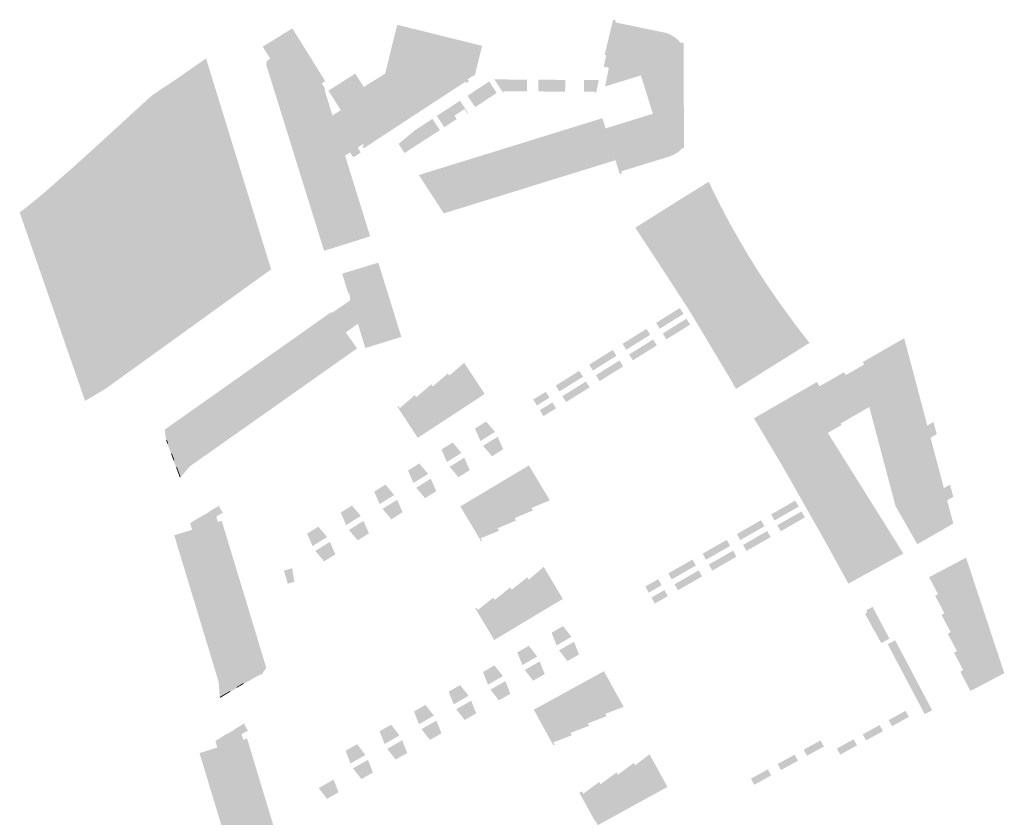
# Model space of a CAD drawing. Header units: inches. Extents: x 83304 to 84730, y 445871 to 447191.
# Tile 8 of 8: x 84343 to 84613, y 446521 to 446739. Entities that reach past the tile are written whole.
import ezdxf

# ---------------------------------------------------------------- set-up
doc = ezdxf.new("R2010")
doc.units = ezdxf.units.IN
doc.header["$MEASUREMENT"] = 0

msp = doc.modelspace()

# ---------------------------------------------------------------- hatches: boundary and pattern name
for points in [[(84503.53, 446708.91), (84516.47, 446712.9), (84513.19, 446723.41), (84503.38, 446720.36), (84504.43, 446725.52), (84503.03, 446725.77), (84503.69, 446728.93), (84503.27, 446728.98), (84505.6, 446738.62), (84506.31, 446738.47), (84506.18, 446737.89), (84520.12, 446734.99), (84521.15, 446734.58), (84522.26, 446733.94), (84523.14, 446733.28), (84524.02, 446732.35), (84524.87, 446732.34), (84524.86, 446731.29), (84524.97, 446703.54), (84524.6, 446703.54), (84524.02, 446702.98), (84523.52, 446702.57), (84522.95, 446702.17), (84522.04, 446701.66), (84521.01, 446701.24), (84507.8, 446697.16), (84507.98, 446696.59), (84507.42, 446696.43), (84503.53, 446708.91), (84503.53, 446708.91)], [(84431.33, 446714.01), (84431.59, 446713.6), (84431.77, 446713.72), (84434.37, 446709.85), (84437.46, 446704.78), (84437.27, 446704.66), (84435.79, 446703.64), (84436.6, 446702.29), (84434.57, 446701.02), (84433.66, 446702.32), (84432.32, 446701.49), (84439.17, 446679.4), (84439.15, 446679.39), (84426.58, 446675.43), (84418.63, 446701.02), (84413.63, 446717.11), (84412.56, 446720.56), (84410.82, 446726.16), (84410.79, 446726.27), (84410.77, 446726.39), (84410.77, 446726.5), (84410.77, 446726.62), (84410.78, 446726.74), (84410.8, 446726.85), (84410.83, 446726.96), (84410.87, 446727.07), (84410.92, 446727.18), (84410.98, 446727.28), (84411.05, 446727.38), (84411.12, 446727.47), (84411.2, 446727.55), (84411.29, 446727.63), (84411.39, 446727.69), (84411.49, 446727.75), (84411.59, 446727.8), (84411.7, 446727.84), (84411.67, 446727.9), (84411.85, 446728), (84409.81, 446731.24), (84417.91, 446736.26), (84423.09, 446727.94), (84426.89, 446721.82), (84425.94, 446721.23), (84426.97, 446719.61), (84426.71, 446719.45), (84428.86, 446712.45), (84431.15, 446713.9), (84431.33, 446714.01), (84431.33, 446714.01)], [(84469.78, 446731.47), (84467.85, 446723.66), (84467.9, 446723.57), (84467.25, 446723.15), (84467.2, 446723.23), (84465.81, 446722.32), (84466.16, 446721.76), (84465.48, 446721.32), (84465.24, 446721.68), (84444.64, 446708.2), (84442.07, 446706.52), (84437.53, 446703.54), (84437.4, 446703.46), (84437.06, 446704.01), (84437.5, 446704.29), (84437.27, 446704.66), (84437.46, 446704.78), (84434.37, 446709.85), (84431.77, 446713.72), (84431.59, 446713.6), (84431.33, 446714.01), (84431.15, 446713.9), (84427.78, 446719.23), (84435.12, 446723.88), (84437.41, 446720.25), (84443.29, 446723.87), (84443.35, 446724.12), (84445.93, 446734.7), (84446.6, 446737.22), (84469.78, 446731.47)], [(84343.37, 446685.94), (84344.28, 446686.63), (84345.36, 446687.47), (84347.14, 446688.89), (84349.54, 446690.87), (84357.74, 446698.07), (84362.57, 446702.41), (84371.88, 446710.93), (84379.47, 446717.88), (84386.36, 446722.48), (84394.31, 446728.05), (84412.11, 446670.37), (84366.95, 446637.81), (84361.25, 446634.41), (84343.37, 446685.94)], [(84478.38, 446722.26), (84478.36, 446719.05), (84475.47, 446719.07), (84475.69, 446718.74), (84475.53, 446718.64), (84473.15, 446722.3), (84478.38, 446722.26), (84478.38, 446722.26)], [(84482.04, 446722.23), (84482.02, 446719.03), (84478.36, 446719.05), (84478.38, 446722.26), (84482.04, 446722.23), (84482.04, 446722.23)], [(84488.88, 446722.19), (84488.84, 446718.98), (84485.14, 446719), (84485.16, 446722.21), (84488.88, 446722.19), (84488.88, 446722.19)], [(84492.5, 446722.16), (84492.48, 446718.95), (84488.84, 446718.98), (84488.88, 446722.19), (84492.5, 446722.16), (84492.5, 446722.16)], [(84501.68, 446722.1), (84500.92, 446718.5), (84500.73, 446718.54), (84500.8, 446718.9), (84497.63, 446718.91), (84497.65, 446722.12), (84501.35, 446722.1), (84501.68, 446722.1), (84501.68, 446722.1)], [(84471.71, 446721.74), (84473.77, 446718.58), (84467.86, 446714.71), (84465.8, 446717.84), (84471.71, 446721.74), (84471.71, 446721.74)], [(84459.82, 446713.9), (84461.21, 446711.77), (84462.21, 446712.39), (84462.83, 446711.46), (84459.44, 446709.23), (84457.41, 446712.32), (84459.82, 446713.9), (84459.82, 446713.9)], [(84463.74, 446716.47), (84465.92, 446713.13), (84465.76, 446713.03), (84464.99, 446714.21), (84462.21, 446712.39), (84461.21, 446711.77), (84459.82, 446713.9), (84463.74, 446716.47), (84463.74, 446716.47)], [(84456.19, 446711.52), (84458.22, 446708.43), (84455.56, 446706.71), (84453.55, 446709.78), (84456.19, 446711.52), (84456.19, 446711.52)], [(84503.53, 446708.91), (84506.23, 446700.21), (84500.83, 446698.54), (84497.27, 446710.03), (84502.66, 446711.7), (84503.53, 446708.91), (84503.53, 446708.91)], [(84453.55, 446709.78), (84455.56, 446706.71), (84453.34, 446705.27), (84451.34, 446708.33), (84451.34, 446708.34), (84453.55, 446709.78), (84453.55, 446709.78)], [(84492.11, 446708.43), (84495.67, 446696.94), (84490.51, 446695.35), (84486.95, 446706.83), (84492.11, 446708.43), (84492.11, 446708.43)], [(84497.27, 446710.03), (84500.83, 446698.54), (84495.67, 446696.94), (84492.11, 446708.43), (84497.27, 446710.03), (84497.27, 446710.03)], [(84453.34, 446705.27), (84448.9, 446702.39), (84448.57, 446702.17), (84446.95, 446704.66), (84451.34, 446708.33), (84453.34, 446705.27), (84453.34, 446705.27)], [(84486.95, 446706.83), (84490.51, 446695.35), (84485.35, 446693.75), (84481.79, 446705.23), (84486.95, 446706.83), (84486.95, 446706.83)], [(84476.63, 446703.64), (84480.2, 446692.15), (84475.04, 446690.55), (84471.48, 446702.04), (84476.63, 446703.64), (84476.63, 446703.64)], [(84481.79, 446705.23), (84485.35, 446693.75), (84485.1, 446693.67), (84480.2, 446692.15), (84476.63, 446703.64), (84481.79, 446705.23), (84481.79, 446705.23)], [(84466.32, 446700.44), (84469.88, 446688.95), (84464.73, 446687.35), (84461.16, 446698.85), (84466.32, 446700.44), (84466.32, 446700.44)], [(84471.48, 446702.04), (84475.04, 446690.55), (84469.88, 446688.95), (84466.32, 446700.44), (84471.48, 446702.04), (84471.48, 446702.04)], [(84461.16, 446698.85), (84464.73, 446687.35), (84459.52, 446685.74), (84459.38, 446685.69), (84459.31, 446685.67), (84452.48, 446696.16), (84452.87, 446696.28), (84453.48, 446696.47), (84461.16, 446698.85), (84461.16, 446698.85)], [(84534.26, 446689.13), (84537.11, 446683.63), (84537.2, 446683.48), (84539.77, 446678.92), (84530.27, 446672.99), (84520.62, 446687.4), (84531.71, 446694.32), (84531.85, 446694.05), (84534.16, 446689.32), (84534.26, 446689.13), (84534.26, 446689.13)], [(84530.27, 446672.99), (84539.92, 446658.59), (84549.56, 446644.19), (84539.19, 446637.68), (84538.36, 446639.07), (84538.41, 446639.1), (84526.62, 446658.81), (84520.04, 446668.96), (84514.55, 446677.36), (84511.65, 446681.75), (84520.62, 446687.4), (84530.27, 446672.99), (84530.27, 446672.99)], [(84542.53, 446674.21), (84545.91, 446668.82), (84545.93, 446668.79), (84548.89, 446664.33), (84548.96, 446664.23), (84539.92, 446658.59), (84530.27, 446672.99), (84539.77, 446678.92), (84539.78, 446678.9), (84542.53, 446674.21), (84542.53, 446674.21)], [(84435.27, 446648.53), (84390.31, 446616.82), (84390.04, 446616.63), (84389.97, 446616.58), (84388.18, 446619.14), (84388.09, 446619.27), (84387.02, 446620.8), (84385.55, 446622.91), (84383.01, 446626.56), (84383.09, 446626.62), (84385.62, 446628.4), (84386.52, 446629.04), (84391.25, 446632.37), (84392.16, 446633.02), (84396.9, 446636.36), (84397.8, 446637), (84402.54, 446640.34), (84403.44, 446640.98), (84413.79, 446648.28), (84414.71, 446648.93), (84425.08, 446656.25), (84426.45, 446657.22), (84428.58, 446658.72), (84428.73, 446658.47), (84433.76, 446661.94), (84433.58, 446662.61), (84433.76, 446662.68), (84433.43, 446663.76), (84433.38, 446663.94), (84433.18, 446663.9), (84431.52, 446669.19), (84441.41, 446672.21), (84447.52, 446652.52), (84447.71, 446651.9), (84437.86, 446648.86), (84435.81, 446655.5), (84432.53, 446653.12), (84435.6, 446648.77), (84435.53, 446648.72), (84435.27, 446648.53), (84435.27, 446648.53)], [(84552, 446659.95), (84552.01, 446659.93), (84555.83, 446654.7), (84555.87, 446654.66), (84559.28, 446650.27), (84549.56, 446644.19), (84539.92, 446658.59), (84548.96, 446664.23), (84552, 446659.95), (84552, 446659.95)], [(84521.67, 446656.21), (84518.35, 446654.13), (84517.34, 446655.74), (84520.62, 446657.8), (84521.67, 446656.21), (84521.67, 446656.21)], [(84524.84, 446658.19), (84521.67, 446656.21), (84520.62, 446657.8), (84523.83, 446659.8), (84524.84, 446658.19), (84524.84, 446658.19)], [(84523.4, 446653.24), (84520.17, 446651.23), (84519.17, 446652.84), (84522.42, 446654.87), (84523.4, 446653.24), (84523.4, 446653.24)], [(84525.64, 446656.88), (84526.64, 446655.27), (84523.4, 446653.24), (84522.42, 446654.87), (84525.64, 446656.88), (84525.64, 446656.88)], [(84512.51, 446650.48), (84509.18, 446648.4), (84508.17, 446650.02), (84511.46, 446652.07), (84512.51, 446650.48), (84512.51, 446650.48)], [(84515.72, 446652.49), (84512.51, 446650.48), (84511.46, 446652.07), (84514.71, 446654.1), (84515.72, 446652.49), (84515.72, 446652.49)], [(84516.53, 446651.2), (84517.53, 446649.58), (84514.23, 446647.52), (84513.26, 446649.15), (84516.53, 446651.2), (84516.53, 446651.2)], [(84587.82, 446641.53), (84589.28, 446636), (84578.71, 446633.21), (84578.64, 446633.33), (84578.11, 446634.18), (84567.8, 446628.24), (84568.04, 446627.82), (84560.53, 446623.55), (84553.36, 446635.01), (84561.32, 446639.59), (84561.42, 446639.42), (84562, 446638.4), (84565.2, 446640.24), (84566.4, 446640.93), (84568.64, 446642.22), (84569.26, 446641.51), (84574.22, 446644.36), (84573.83, 446645.04), (84584.02, 446650.89), (84585.16, 446651.54), (84587.82, 446641.53), (84587.82, 446641.53)], [(84506.52, 446646.74), (84503.34, 446644.76), (84502.3, 446646.35), (84505.51, 446648.35), (84506.52, 446646.74), (84506.52, 446646.74)], [(84514.23, 446647.52), (84510.99, 446645.5), (84509.99, 446647.11), (84513.26, 446649.15), (84514.23, 446647.52), (84514.23, 446647.52)], [(84467.23, 446641.26), (84470.49, 446636.3), (84470.22, 446636.13), (84465.74, 446633.19), (84460.17, 446641.7), (84460.42, 446641.91), (84460.8, 446641.33), (84464.88, 446644.84), (84465.63, 446643.7), (84467.23, 446641.26), (84467.23, 446641.26)], [(84503.34, 446644.76), (84500.06, 446642.71), (84499.06, 446644.32), (84502.3, 446646.35), (84503.34, 446644.76), (84503.34, 446644.76)], [(84507.33, 446645.46), (84508.34, 446643.84), (84505.07, 446641.8), (84504.09, 446643.43), (84507.33, 446645.46), (84507.33, 446645.46)], [(84460.17, 446641.7), (84465.74, 446633.19), (84461.22, 446630.23), (84455.65, 446638.74), (84455.9, 446638.96), (84456.29, 446638.36), (84460.17, 446641.7), (84460.17, 446641.7)], [(84497.36, 446641.02), (84494.18, 446639.03), (84493.14, 446640.62), (84496.35, 446642.63), (84497.36, 446641.02), (84497.36, 446641.02)], [(84505.07, 446641.8), (84501.89, 446639.82), (84500.89, 446641.43), (84504.09, 446643.43), (84505.07, 446641.8), (84505.07, 446641.8)], [(84455.65, 446638.74), (84461.22, 446630.23), (84456.7, 446627.27), (84451.13, 446635.78), (84451.39, 446636), (84451.78, 446635.4), (84455.65, 446638.74), (84455.65, 446638.74)], [(84494.18, 446639.03), (84490.9, 446636.99), (84489.9, 446638.6), (84493.14, 446640.62), (84494.18, 446639.03), (84494.18, 446639.03)], [(84498.16, 446639.73), (84499.17, 446638.12), (84495.91, 446636.08), (84494.93, 446637.71), (84498.16, 446639.73), (84498.16, 446639.73)], [(84451.13, 446635.78), (84456.7, 446627.27), (84452.18, 446624.32), (84446.62, 446632.82), (84446.87, 446633.04), (84447.27, 446632.44), (84451.13, 446635.78), (84451.13, 446635.78)], [(84488.2, 446635.29), (84484.79, 446633.16), (84483.75, 446634.76), (84484.05, 446634.95), (84487.19, 446636.91), (84488.2, 446635.29), (84488.2, 446635.29)], [(84495.91, 446636.08), (84492.72, 446634.09), (84491.72, 446635.71), (84494.93, 446637.71), (84495.91, 446636.08), (84495.91, 446636.08)], [(84593.16, 446628.67), (84594.05, 446625.34), (84594.01, 446625.31), (84592.69, 446624.53), (84592.38, 446624.34), (84592.7, 446623.06), (84593.93, 446618.43), (84586.96, 446616.59), (84585.16, 446619.74), (84584.86, 446619.57), (84584.75, 446619.77), (84586, 446620.46), (84578.71, 446633.21), (84589.28, 446636), (84591.03, 446629.39), (84591.49, 446627.68), (84593.16, 446628.67), (84593.16, 446628.67)], [(84488.99, 446634.01), (84490, 446632.39), (84486.86, 446630.43), (84486.56, 446630.24), (84485.58, 446631.88), (84488.99, 446634.01), (84488.99, 446634.01)], [(84564.28, 446625.68), (84584.92, 446592.71), (84569.9, 446584.47), (84564.21, 446594.85), (84551.97, 446616.45), (84546.82, 446625.07), (84546.23, 446626.12), (84549.06, 446627.77), (84546.99, 446631.34), (84553.36, 446635.01), (84560.53, 446623.55), (84564.28, 446625.68)], [(84586.96, 446616.59), (84590.62, 446610.19), (84582.79, 446605.66), (84575.62, 446632.74), (84578.11, 446634.18), (84578.64, 446633.33), (84578.71, 446633.21), (84586, 446620.46), (84584.75, 446619.77), (84584.86, 446619.57), (84585.16, 446619.74), (84586.96, 446616.59)], [(84546.99, 446631.34), (84549.06, 446627.77), (84546.23, 446626.12), (84546.2, 446626.11), (84544.08, 446629.65), (84546.99, 446631.34), (84546.99, 446631.34)], [(84469.28, 446627.78), (84471.3, 446624.69), (84469.33, 446623.45), (84467.87, 446626.76), (84467.81, 446626.85), (84469.28, 446627.78), (84469.28, 446627.78)], [(84469.28, 446627.78), (84470.91, 446628.8), (84470.97, 446628.7), (84473.31, 446625.95), (84471.3, 446624.69), (84469.28, 446627.78), (84469.28, 446627.78)], [(84388.18, 446619.14), (84389.97, 446616.58), (84387.35, 446613.62), (84386.33, 446616.37), (84386.12, 446616.29), (84385.43, 446618.13), (84385.67, 446618.2), (84384.98, 446620.05), (84384.76, 446619.97), (84383.75, 446622.73), (84383.96, 446622.8), (84383.62, 446623.73), (84383.41, 446623.65), (84383.01, 446626.56), (84385.55, 446622.91), (84387.02, 446620.8), (84388.09, 446619.27), (84388.18, 446619.14)], [(84383.75, 446622.73), (84383.41, 446623.65), (84383.62, 446623.73), (84383.96, 446622.8), (84383.75, 446622.73), (84383.75, 446622.73)], [(84460.12, 446622.04), (84461.75, 446623.06), (84461.81, 446622.96), (84464.14, 446620.2), (84462.15, 446618.96), (84460.12, 446622.04), (84460.12, 446622.04)], [(84472.04, 446623.38), (84473.94, 446620.21), (84472.45, 446619.28), (84472.39, 446619.37), (84470.05, 446622.13), (84472.04, 446623.38), (84472.04, 446623.38)], [(84474.04, 446624.62), (84475.49, 446621.3), (84475.55, 446621.21), (84473.94, 446620.21), (84472.04, 446623.38), (84474.04, 446624.62), (84474.04, 446624.62)], [(84385.43, 446618.13), (84384.76, 446619.97), (84384.98, 446620.05), (84385.67, 446618.2), (84385.43, 446618.13), (84385.43, 446618.13)], [(84460.12, 446622.04), (84462.15, 446618.96), (84460.15, 446617.71), (84458.7, 446621.03), (84458.64, 446621.12), (84460.12, 446622.04), (84460.12, 446622.04)], [(84450.98, 446616.3), (84452.6, 446617.33), (84452.66, 446617.23), (84455.01, 446614.48), (84453, 446613.22), (84450.98, 446616.3), (84450.98, 446616.3)], [(84462.89, 446617.64), (84464.79, 446614.47), (84463.31, 446613.55), (84463.25, 446613.65), (84460.92, 446616.41), (84462.89, 446617.64), (84462.89, 446617.64)], [(84464.9, 446618.9), (84466.36, 446615.58), (84466.41, 446615.49), (84464.79, 446614.47), (84462.89, 446617.64), (84464.9, 446618.9), (84464.9, 446618.9)], [(84597.23, 446607.43), (84596.9, 446607.24), (84597.56, 446604.79), (84598.59, 446600.88), (84588.76, 446595.24), (84582.79, 446605.66), (84590.62, 446610.19), (84586.96, 446616.59), (84593.93, 446618.43), (84595.55, 446612.3), (84596.01, 446610.59), (84597.69, 446611.54), (84598.59, 446608.2), (84598.54, 446608.17), (84597.23, 446607.43), (84597.23, 446607.43)], [(84387.35, 446613.62), (84387.12, 446613.54), (84386.12, 446616.29), (84386.33, 446616.37), (84387.35, 446613.62), (84387.35, 446613.62)], [(84450.98, 446616.3), (84453, 446613.22), (84451.02, 446611.98), (84449.56, 446615.29), (84449.5, 446615.38), (84450.98, 446616.3), (84450.98, 446616.3)], [(84485.57, 446611.77), (84487.01, 446609.37), (84488.29, 446607.23), (84483.31, 446605.17), (84483.71, 446604.49), (84483.42, 446604.37), (84477.73, 446613.88), (84482.3, 446616.61), (84482.57, 446616.78), (84485.57, 446611.77), (84485.57, 446611.77)], [(84441.71, 446610.51), (84443.36, 446611.54), (84443.42, 446611.45), (84445.76, 446608.7), (84443.74, 446607.42), (84441.71, 446610.51), (84441.71, 446610.51)], [(84453.74, 446611.9), (84455.64, 446608.73), (84454.16, 446607.81), (84454.1, 446607.9), (84451.76, 446610.67), (84453.74, 446611.9), (84453.74, 446611.9)], [(84455.75, 446613.15), (84457.21, 446609.84), (84457.26, 446609.75), (84455.64, 446608.73), (84453.74, 446611.9), (84455.75, 446613.15), (84455.75, 446613.15)], [(84477.73, 446613.88), (84483.42, 446604.37), (84478.67, 446602.39), (84479.07, 446601.72), (84478.78, 446601.6), (84473.09, 446611.11), (84477.73, 446613.88), (84477.73, 446613.88)], [(84441.71, 446610.51), (84443.74, 446607.42), (84441.78, 446606.2), (84440.32, 446609.51), (84440.26, 446609.6), (84441.71, 446610.51), (84441.71, 446610.51)], [(84473.09, 446611.11), (84478.78, 446601.6), (84474.03, 446599.61), (84474.43, 446598.94), (84474.15, 446598.83), (84468.46, 446608.34), (84473.09, 446611.11), (84473.09, 446611.11)], [(84444.54, 446606.13), (84446.44, 446602.97), (84444.95, 446602.04), (84444.89, 446602.13), (84442.56, 446604.9), (84444.54, 446606.13), (84444.54, 446606.13)], [(84446.55, 446607.38), (84448, 446604.07), (84448.06, 446603.98), (84446.44, 446602.97), (84444.54, 446606.13), (84446.55, 446607.38), (84446.55, 446607.38)], [(84468.46, 446608.34), (84474.15, 446598.83), (84469.4, 446596.86), (84469.8, 446596.18), (84469.51, 446596.06), (84463.82, 446605.57), (84468.46, 446608.34), (84468.46, 446608.34)], [(84556.33, 446605.53), (84553.07, 446603.66), (84552.1, 446605.29), (84555.39, 446607.18), (84556.33, 446605.53), (84556.33, 446605.53)], [(84403.86, 446584.31), (84405.53, 446578.8), (84405.85, 446577.72), (84407.53, 446572.19), (84407.85, 446571.13), (84409.53, 446565.58), (84409.85, 446564.54), (84410.78, 446561.47), (84409.25, 446561.01), (84406.26, 446560.09), (84405.89, 446559.99), (84405.84, 446560.16), (84404.34, 446559.7), (84404.38, 446559.53), (84404.7, 446558.48), (84405.72, 446558.79), (84406.57, 446559.04), (84407.48, 446559.32), (84408.24, 446559.55), (84409.57, 446559.96), (84409.77, 446559.99), (84409.79, 446559.92), (84409.81, 446559.83), (84409.65, 446559.73), (84408.79, 446559.46), (84408.4, 446559.21), (84407.17, 446558.52), (84407.08, 446558.98), (84404.57, 446558.2), (84404.51, 446558.4), (84404.17, 446559.46), (84400.16, 446558.27), (84397.77, 446557.55), (84385.63, 446597.64), (84385.62, 446597.68), (84390.52, 446599.2), (84389.96, 446600.99), (84391.55, 446601.97), (84391.53, 446601.99), (84393.39, 446603.07), (84393.4, 446603.04), (84395.25, 446604.12), (84395.21, 446604.18), (84397.99, 446605.8), (84398.11, 446605.61), (84397.87, 446605.46), (84398.8, 446604), (84398.81, 446604.04), (84398.92, 446603.85), (84397.11, 446602.77), (84397.57, 446601.32), (84398.6, 446601.64), (84399.53, 446598.6), (84399.84, 446597.55), (84401.53, 446591.97), (84401.84, 446590.96), (84403.54, 446585.37), (84403.86, 446584.31), (84403.86, 446584.31)], [(84432.56, 446604.78), (84434.58, 446601.7), (84432.63, 446600.47), (84431.17, 446603.78), (84431.11, 446603.87), (84432.56, 446604.78), (84432.56, 446604.78)], [(84432.56, 446604.78), (84434.21, 446605.82), (84434.27, 446605.72), (84436.61, 446602.97), (84434.58, 446601.7), (84432.56, 446604.78), (84432.56, 446604.78)], [(84553.07, 446603.66), (84549.73, 446601.74), (84548.79, 446603.39), (84552.1, 446605.29), (84553.07, 446603.66), (84553.07, 446603.66)], [(84557.08, 446604.21), (84558.02, 446602.57), (84554.68, 446600.65), (84553.77, 446602.32), (84557.08, 446604.21), (84557.08, 446604.21)], [(84437.35, 446601.63), (84438.8, 446598.31), (84438.85, 446598.22), (84437.23, 446597.21), (84435.33, 446600.37), (84437.35, 446601.63), (84437.35, 446601.63)], [(84546.96, 446600.15), (84543.7, 446598.28), (84542.72, 446599.92), (84546.01, 446601.8), (84546.96, 446600.15), (84546.96, 446600.15)], [(84554.68, 446600.65), (84551.43, 446598.78), (84550.49, 446600.43), (84553.77, 446602.32), (84554.68, 446600.65), (84554.68, 446600.65)], [(84423.41, 446599.04), (84425.43, 446595.96), (84423.44, 446594.71), (84421.98, 446598.02), (84421.92, 446598.11), (84423.41, 446599.04), (84423.41, 446599.04)], [(84423.41, 446599.04), (84425.02, 446600.05), (84425.08, 446599.96), (84427.43, 446597.21), (84425.43, 446595.96), (84423.41, 446599.04), (84423.41, 446599.04)], [(84435.33, 446600.37), (84437.23, 446597.21), (84435.75, 446596.28), (84435.69, 446596.38), (84433.36, 446599.14), (84435.33, 446600.37), (84435.33, 446600.37)], [(84543.7, 446598.28), (84540.35, 446596.36), (84539.41, 446598.01), (84542.72, 446599.92), (84543.7, 446598.28), (84543.7, 446598.28)], [(84547.7, 446598.83), (84548.65, 446597.18), (84545.31, 446595.27), (84544.4, 446596.94), (84547.7, 446598.83), (84547.7, 446598.83)], [(84428.18, 446595.89), (84429.63, 446592.58), (84429.69, 446592.48), (84428.07, 446591.48), (84426.18, 446594.64), (84428.18, 446595.89), (84428.18, 446595.89)], [(84537.6, 446594.78), (84534.33, 446592.91), (84533.35, 446594.54), (84536.65, 446596.43), (84537.6, 446594.78), (84537.6, 446594.78)], [(84545.31, 446595.27), (84542.05, 446593.4), (84541.11, 446595.05), (84544.4, 446596.94), (84545.31, 446595.27), (84545.31, 446595.27)], [(84426.18, 446594.64), (84428.07, 446591.48), (84426.58, 446590.55), (84426.52, 446590.64), (84424.19, 446593.41), (84426.18, 446594.64), (84426.18, 446594.64)], [(84534.33, 446592.91), (84531, 446591), (84530.06, 446592.65), (84533.35, 446594.54), (84534.33, 446592.91), (84534.33, 446592.91)], [(84538.35, 446593.47), (84539.3, 446591.82), (84535.95, 446589.9), (84535.03, 446591.56), (84538.35, 446593.47), (84538.35, 446593.47)], [(84528.22, 446589.41), (84524.96, 446587.54), (84523.99, 446589.17), (84527.27, 446591.05), (84528.22, 446589.41), (84528.22, 446589.41)], [(84535.95, 446589.9), (84532.71, 446588.04), (84531.76, 446589.68), (84535.03, 446591.56), (84535.95, 446589.9), (84535.95, 446589.9)], [(84602.07, 446591.56), (84603.86, 446586.16), (84594.59, 446581.27), (84594.43, 446581.57), (84592.09, 446586), (84591.97, 446586.23), (84602.07, 446591.56), (84602.07, 446591.56)], [(84415.6, 446588.01), (84417.85, 446588.69), (84418.45, 446584.97), (84416.66, 446584.43), (84415.6, 446588.01), (84415.6, 446588.01)], [(84488.8, 446585.4), (84491.85, 446580.29), (84491.58, 446580.13), (84486.99, 446577.38), (84481.85, 446585.97), (84482.12, 446586.19), (84482.51, 446585.53), (84486.62, 446589.03), (84487.35, 446587.82), (84488.8, 446585.4), (84488.8, 446585.4)], [(84524.96, 446587.54), (84521.63, 446585.63), (84520.69, 446587.28), (84523.99, 446589.17), (84524.96, 446587.54), (84524.96, 446587.54)], [(84528.99, 446588.09), (84529.93, 446586.44), (84526.58, 446584.52), (84525.66, 446586.18), (84528.99, 446588.09), (84528.99, 446588.09)], [(84481.85, 446585.97), (84486.99, 446577.38), (84482.35, 446574.6), (84477.21, 446583.2), (84477.48, 446583.42), (84477.87, 446582.78), (84481.85, 446585.97), (84481.85, 446585.97)], [(84518.87, 446584.04), (84515.33, 446582.01), (84514.42, 446583.68), (84514.73, 446583.86), (84517.92, 446585.69), (84518.87, 446584.04), (84518.87, 446584.04)], [(84526.58, 446584.52), (84523.33, 446582.66), (84522.38, 446584.3), (84525.66, 446586.18), (84526.58, 446584.52), (84526.58, 446584.52)], [(84603.86, 446586.16), (84605.58, 446580.97), (84596.31, 446576.08), (84596.15, 446576.38), (84593.63, 446581.15), (84594.43, 446581.57), (84594.59, 446581.27), (84603.86, 446586.16), (84603.86, 446586.16)], [(84477.21, 446583.2), (84482.35, 446574.6), (84477.72, 446571.83), (84472.57, 446580.43), (84472.85, 446580.66), (84473.23, 446580.01), (84477.21, 446583.2), (84477.21, 446583.2)], [(84519.62, 446582.71), (84520.56, 446581.07), (84517.31, 446579.2), (84517, 446579.02), (84516.08, 446580.68), (84519.62, 446582.71), (84519.62, 446582.71)], [(84472.57, 446580.43), (84477.72, 446571.83), (84473.09, 446569.05), (84467.93, 446577.67), (84468.22, 446577.89), (84468.6, 446577.25), (84472.57, 446580.43), (84472.57, 446580.43)], [(84605.58, 446580.97), (84607.3, 446575.77), (84598.03, 446570.88), (84597.87, 446571.19), (84595.35, 446575.96), (84596.15, 446576.38), (84596.31, 446576.08), (84605.58, 446580.97), (84605.58, 446580.97)], [(84576.66, 446577.86), (84578.85, 446573.72), (84576.48, 446572.47), (84575.51, 446574.31), (84575.14, 446575.01), (84575.04, 446575.2), (84574.76, 446575.73), (84574.63, 446575.97), (84574.47, 446576.28), (84575.04, 446576.57), (84574.76, 446577.15), (84576.52, 446578.12), (84576.54, 446578.09), (84576.66, 446577.86), (84576.66, 446577.86)], [(84607.3, 446575.77), (84609.02, 446570.57), (84599.76, 446565.68), (84599.59, 446566.01), (84597.07, 446570.77), (84597.87, 446571.19), (84598.03, 446570.88), (84607.3, 446575.77), (84607.3, 446575.77)], [(84490.26, 446571.91), (84492.16, 446568.74), (84490.14, 446567.58), (84488.81, 446570.94), (84488.75, 446571.04), (84490.26, 446571.91), (84490.26, 446571.91)], [(84490.26, 446571.91), (84491.92, 446572.86), (84491.98, 446572.77), (84494.22, 446569.93), (84492.16, 446568.74), (84490.26, 446571.91), (84490.26, 446571.91)], [(84578.85, 446573.72), (84581.13, 446569.43), (84579.03, 446568.28), (84578.9, 446568.21), (84577.06, 446571.57), (84576.98, 446571.53), (84576.93, 446571.64), (84576.48, 446572.47), (84578.85, 446573.72), (84578.85, 446573.72)], [(84494.9, 446568.57), (84496.22, 446565.21), (84496.28, 446565.11), (84494.63, 446564.17), (84492.85, 446567.4), (84494.9, 446568.57), (84494.9, 446568.57)], [(84581.6, 446568.41), (84582.69, 446568.99), (84585.26, 446564.14), (84583.22, 446563.06), (84580.65, 446567.91), (84581.6, 446568.41), (84581.6, 446568.41)], [(84609.02, 446570.57), (84610.74, 446565.38), (84601.47, 446560.48), (84601.29, 446560.82), (84598.78, 446565.59), (84599.59, 446566.01), (84599.76, 446565.68), (84609.02, 446570.57), (84609.02, 446570.57)], [(84480.89, 446566.53), (84482.79, 446563.36), (84480.78, 446562.21), (84479.44, 446565.57), (84479.38, 446565.66), (84480.89, 446566.53), (84480.89, 446566.53)], [(84480.89, 446566.53), (84482.56, 446567.49), (84482.61, 446567.39), (84484.85, 446564.55), (84482.79, 446563.36), (84480.89, 446566.53), (84480.89, 446566.53)], [(84492.85, 446567.4), (84494.63, 446564.17), (84493.1, 446563.29), (84493.05, 446563.39), (84490.82, 446566.24), (84492.85, 446567.4), (84492.85, 446567.4)], [(84485.52, 446563.2), (84486.84, 446559.84), (84486.9, 446559.74), (84485.25, 446558.8), (84483.48, 446562.03), (84485.52, 446563.2), (84485.52, 446563.2)], [(84585.26, 446564.14), (84587.78, 446559.36), (84585.74, 446558.29), (84583.22, 446563.06), (84585.26, 446564.14), (84585.26, 446564.14)], [(84610.74, 446565.38), (84612.53, 446559.99), (84603.27, 446555.12), (84600.49, 446560.4), (84601.29, 446560.82), (84601.47, 446560.48), (84610.74, 446565.38), (84610.74, 446565.38)], [(84406.57, 446559.04), (84405.72, 446558.79), (84404.7, 446558.48), (84404.38, 446559.53), (84404.34, 446559.7), (84405.84, 446560.16), (84405.89, 446559.99), (84406.26, 446560.09), (84409.25, 446561.01), (84410.78, 446561.47), (84409.77, 446559.99), (84409.57, 446559.96), (84408.24, 446559.55), (84407.48, 446559.32), (84406.57, 446559.04)], [(84471.51, 446561.17), (84473.41, 446558.01), (84471.38, 446556.84), (84470.05, 446560.2), (84469.99, 446560.29), (84471.51, 446561.17), (84471.51, 446561.17)], [(84471.51, 446561.17), (84473.16, 446562.12), (84473.22, 446562.03), (84475.46, 446559.18), (84473.41, 446558.01), (84471.51, 446561.17), (84471.51, 446561.17)], [(84483.48, 446562.03), (84485.25, 446558.8), (84483.72, 446557.93), (84483.67, 446558.02), (84481.44, 446560.87), (84483.48, 446562.03), (84483.48, 446562.03)], [(84505.99, 446555.27), (84507.28, 446552.94), (84508.48, 446550.78), (84503.43, 446548.86), (84503.78, 446548.21), (84503.45, 446548.08), (84498.12, 446557.8), (84502.8, 446560.37), (84503.08, 446560.52), (84505.99, 446555.27), (84505.99, 446555.27)], [(84407.17, 446558.52), (84404.6, 446557.08), (84404.49, 446557.28), (84402.65, 446556.16), (84402.75, 446555.98), (84400.93, 446554.9), (84400.82, 446555.09), (84398.88, 446553.96), (84398.05, 446553.47), (84397.77, 446557.55), (84400.16, 446558.27), (84404.17, 446559.46), (84404.51, 446558.4), (84404.57, 446558.2), (84407.08, 446558.98), (84407.17, 446558.52)], [(84476.15, 446557.83), (84477.47, 446554.46), (84477.53, 446554.37), (84475.88, 446553.43), (84474.11, 446556.66), (84476.15, 446557.83), (84476.15, 446557.83)], [(84498.12, 446557.8), (84503.45, 446548.08), (84498.68, 446546.26), (84499.04, 446545.61), (84498.71, 446545.49), (84493.38, 446555.2), (84498.12, 446557.8), (84498.12, 446557.8)], [(84587.78, 446559.36), (84590.3, 446554.59), (84588.27, 446553.51), (84585.74, 446558.29), (84587.78, 446559.36), (84587.78, 446559.36)], [(84400.93, 446554.9), (84398.18, 446553.27), (84398.05, 446553.47), (84398.88, 446553.96), (84400.82, 446555.09), (84400.93, 446554.9), (84400.93, 446554.9)], [(84404.6, 446557.08), (84402.75, 446555.98), (84402.65, 446556.16), (84404.49, 446557.28), (84404.6, 446557.08), (84404.6, 446557.08)], [(84462.14, 446555.8), (84464.04, 446552.64), (84462.02, 446551.47), (84460.68, 446554.84), (84460.62, 446554.93), (84462.14, 446555.8), (84462.14, 446555.8)], [(84462.14, 446555.8), (84463.8, 446556.76), (84463.85, 446556.66), (84466.09, 446553.82), (84464.04, 446552.64), (84462.14, 446555.8), (84462.14, 446555.8)], [(84474.11, 446556.66), (84475.88, 446553.43), (84474.35, 446552.55), (84474.29, 446552.65), (84472.07, 446555.5), (84474.11, 446556.66), (84474.11, 446556.66)], [(84493.38, 446555.2), (84498.71, 446545.49), (84493.95, 446543.67), (84494.3, 446543.02), (84493.98, 446542.89), (84488.65, 446552.61), (84493.38, 446555.2), (84493.38, 446555.2)], [(84466.8, 446552.46), (84468.12, 446549.1), (84468.18, 446549), (84466.51, 446548.05), (84464.74, 446551.29), (84466.8, 446552.46), (84466.8, 446552.46)], [(84488.65, 446552.61), (84493.98, 446542.89), (84489.26, 446541.08), (84489.6, 446540.44), (84489.24, 446540.3), (84483.92, 446550.01), (84488.65, 446552.61), (84488.65, 446552.61)], [(84590.3, 446554.59), (84592.81, 446549.84), (84590.78, 446548.77), (84588.27, 446553.51), (84590.3, 446554.59), (84590.3, 446554.59)], [(84452.67, 446550.38), (84454.56, 446547.21), (84452.54, 446546.04), (84451.2, 446549.4), (84451.15, 446549.5), (84452.67, 446550.38), (84452.67, 446550.38)], [(84452.67, 446550.38), (84454.32, 446551.33), (84454.37, 446551.23), (84456.61, 446548.39), (84454.56, 446547.21), (84452.67, 446550.38), (84452.67, 446550.38)], [(84464.74, 446551.29), (84466.51, 446548.05), (84465, 446547.19), (84464.95, 446547.28), (84462.72, 446550.13), (84464.74, 446551.29), (84464.74, 446551.29)], [(84586.45, 446548.04), (84581.85, 446545.5), (84580.93, 446547.17), (84585.53, 446549.7), (84586.45, 446548.04), (84586.45, 446548.04)], [(84457.3, 446547.02), (84458.63, 446543.65), (84458.68, 446543.56), (84457.04, 446542.62), (84455.27, 446545.86), (84457.3, 446547.02), (84457.3, 446547.02)], [(84410.78, 446524.8), (84412.45, 446519.27), (84412.77, 446518.22), (84414.46, 446512.63), (84414.77, 446511.6), (84416.46, 446505.99), (84416.77, 446504.98), (84417.67, 446502.01), (84417.69, 446501.94), (84416.19, 446501.49), (84413.2, 446500.58), (84412.81, 446500.46), (84412.77, 446500.65), (84411.26, 446500.19), (84411.31, 446500), (84411.61, 446498.95), (84413.5, 446499.51), (84416.49, 446500.43), (84416.7, 446500.48), (84416.72, 446500.39), (84416.73, 446500.31), (84416.74, 446500.26), (84416.52, 446500.19), (84415.51, 446499.88), (84414.14, 446498.97), (84414.1, 446499.11), (84414.01, 446499.44), (84411.47, 446498.67), (84411.41, 446498.86), (84411.09, 446499.93), (84407.09, 446498.72), (84404.69, 446498), (84392.54, 446538.1), (84392.53, 446538.14), (84397.39, 446539.65), (84396.87, 446541.47), (84398.49, 446542.42), (84398.46, 446542.47), (84400.3, 446543.57), (84400.33, 446543.51), (84402.17, 446544.62), (84402.14, 446544.67), (84404.9, 446546.32), (84405.02, 446546.11), (84404.78, 446545.97), (84405.63, 446544.48), (84405.71, 446544.53), (84405.83, 446544.33), (84403.99, 446543.28), (84404.51, 446541.81), (84405.54, 446542.12), (84406.46, 446539.08), (84406.78, 446538.03), (84408.46, 446532.47), (84408.77, 446531.43), (84410.46, 446525.86), (84410.78, 446524.8), (84410.78, 446524.8)], [(84443.31, 446544.99), (84445.2, 446541.82), (84443.14, 446540.63), (84441.8, 446543.99), (84441.74, 446544.09), (84443.31, 446544.99), (84443.31, 446544.99)], [(84443.31, 446544.99), (84444.92, 446545.91), (84444.97, 446545.82), (84447.21, 446542.98), (84445.2, 446541.82), (84443.31, 446544.99), (84443.31, 446544.99)], [(84455.27, 446545.86), (84457.04, 446542.62), (84455.51, 446541.74), (84455.45, 446541.84), (84453.22, 446544.69), (84455.27, 446545.86), (84455.27, 446545.86)], [(84579.36, 446544.13), (84574.75, 446541.62), (84573.84, 446543.28), (84578.45, 446545.8), (84579.36, 446544.13), (84579.36, 446544.13)], [(84447.93, 446541.64), (84449.25, 446538.28), (84449.31, 446538.18), (84447.67, 446537.25), (84445.9, 446540.48), (84447.93, 446541.64), (84447.93, 446541.64)], [(84563.22, 446539.95), (84558.6, 446537.41), (84557.68, 446539.07), (84562.3, 446541.61), (84563.22, 446539.95), (84563.22, 446539.95)], [(84572.26, 446540.24), (84567.67, 446537.72), (84566.76, 446539.39), (84571.35, 446541.91), (84572.26, 446540.24), (84572.26, 446540.24)], [(84433.93, 446539.62), (84435.83, 446536.46), (84433.8, 446535.32), (84432.49, 446538.69), (84432.44, 446538.78), (84433.93, 446539.62), (84433.93, 446539.62)], [(84433.93, 446539.62), (84435.63, 446540.58), (84435.68, 446540.49), (84437.89, 446537.62), (84437.87, 446537.61), (84435.83, 446536.46), (84433.93, 446539.62), (84433.93, 446539.62)], [(84445.9, 446540.48), (84447.67, 446537.25), (84446.13, 446536.36), (84446.07, 446536.46), (84443.85, 446539.31), (84445.9, 446540.48), (84445.9, 446540.48)], [(84438.57, 446536.29), (84439.9, 446532.93), (84439.95, 446532.83), (84438.29, 446531.89), (84436.52, 446535.12), (84438.57, 446536.29), (84438.57, 446536.29)], [(84517.64, 446534.01), (84520.45, 446528.89), (84520.16, 446528.73), (84515.47, 446526.16), (84510.63, 446534.99), (84511.27, 446535.47), (84511.63, 446534.82), (84515.55, 446537.81), (84516.3, 446536.45), (84517.64, 446534.01), (84517.64, 446534.01)], [(84556.13, 446536.06), (84551.49, 446533.5), (84550.58, 446535.17), (84555.22, 446537.72), (84556.13, 446536.06), (84556.13, 446536.06)], [(84436.52, 446535.12), (84438.29, 446531.89), (84436.77, 446531.02), (84436.72, 446531.11), (84434.49, 446533.96), (84436.52, 446535.12), (84436.52, 446535.12)], [(84510.63, 446534.99), (84515.47, 446526.16), (84510.74, 446523.57), (84505.9, 446532.39), (84506.55, 446532.88), (84506.9, 446532.23), (84510.63, 446534.99), (84510.63, 446534.99)], [(84548.78, 446532.03), (84544.17, 446529.48), (84544.13, 446529.56), (84543.26, 446531.15), (84543.58, 446531.32), (84547.87, 446533.69), (84548.78, 446532.03), (84548.78, 446532.03)], [(84429.18, 446530.91), (84430.5, 446527.54), (84430.56, 446527.45), (84428.92, 446526.51), (84427.15, 446529.75), (84429.18, 446530.91), (84429.18, 446530.91)], [(84505.9, 446532.39), (84510.74, 446523.57), (84506, 446520.97), (84501.16, 446529.8), (84501.8, 446530.27), (84502.16, 446529.63), (84505.9, 446532.39), (84505.9, 446532.39)], [(84427.15, 446529.75), (84428.92, 446526.51), (84427.38, 446525.63), (84427.33, 446525.73), (84425.1, 446528.58), (84427.15, 446529.75), (84427.15, 446529.75)], [(84501.16, 446529.8), (84506, 446520.97), (84501.41, 446518.45), (84500.71, 446519.72), (84500.57, 446519.65), (84496.37, 446527.3), (84497.07, 446527.68), (84497.43, 446527.03), (84501.16, 446529.8), (84501.16, 446529.8)]]:
    msp.add_hatch(color=256).paths.add_polyline_path(points, flags=0)

doc.saveas('drawing.dxf')
